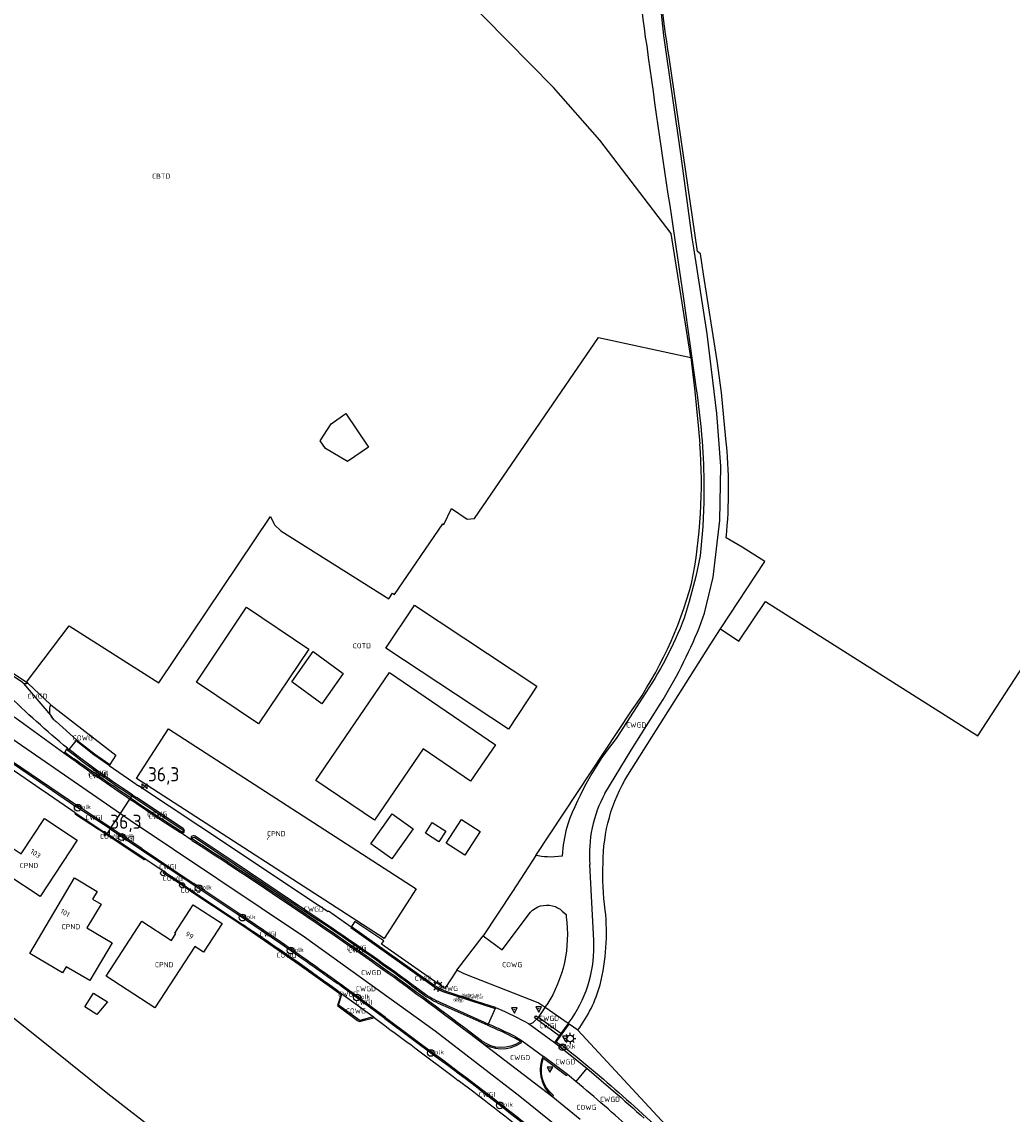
# Model space of a CAD drawing. Extents: x 163074 to 167167, y 441438 to 444019.
# Tile 42 of 49: x 165855 to 166030, y 441995 to 442188. Entities that reach past the tile are written whole.
import ezdxf
from ezdxf.enums import TextEntityAlignment as Align

# ---------------------------------------------------------------- set-up
doc = ezdxf.new("R2010")
doc.units = 0
doc.header["$LTSCALE"] = 4
doc.layers.get('0').update_dxf_attribs({"linetype": 'CONTINUOUS'})
for name, color, linetype in [('CBTD', 7, 'CONTINUOUS'), ('COTD', 7, 'CONTINUOUS'), ('COWG', 7, 'CONTINUOUS'), ('CPND', 7, 'CONTINUOUS'), ('CWGD', 7, 'CONTINUOUS'), ('CWGI', 7, 'CONTINUOUS'), ('G_BTD', 3, 'CONTINUOUS'), ('G_OTD', 32, 'CONTINUOUS'), ('G_OWG', 6, 'CONTINUOUS'), ('G_PND', 1, 'CONTINUOUS'), ('G_WGD', 7, 'CONTINUOUS'), ('G_WGI', 1, 'CONTINUOUS'), ('LVGO', 3, 'CONTINUOUS'), ('LWGI', 7, 'CONTINUOUS'), ('NAR', 7, 'CONTINUOUS'), ('PPALHM', 10, 'CONTINUOUS')]:
    doc.layers.add(name, color=color, linetype=linetype)
for name, color, linetype, true_color in [('PBRD', 7, 'CONTINUOUS', 0xbd2877), ('PPAL', 7, 'CONTINUOUS', 0xbd2877), ('PPUT', 7, 'CONTINUOUS', 0xbd2877)]:
    doc.layers.add(name, color=color, linetype=linetype, true_color=true_color)
doc.styles.add('ISO', font='ISO')
doc.styles.get("Standard").update_dxf_attribs({"font": 'ISO'})
doc.linetypes.add('HAAG', pattern='A,0.25,-0.25,[151,BLOK.SHX,S=0.25,R=0,X=0,Y=0],-0.25,0.25', length=1)

# ---------------------------------------------------------------- blocks, each defined once
blk = doc.blocks.new('lichtmast')
at = {"color": 0}
for p, q in [((-0.6, 0), (-1, 0)), ((-0.71, 0.71), (-0.42, 0.42)), ((0, 0.6), (0, 1)), ((0.42, 0.42), (0.71, 0.71)), ((0.6, 0), (1, 0)), ((-0.42, -0.42), (-0.71, -0.71)), ((0, -0.6), (0, -1)), ((0.42, -0.42), (0.71, -0.71))]:
    blk.add_line(p, q, dxfattribs=at)
blk.add_circle((0, 0), 0.6, dxfattribs=at)
blk = doc.blocks.new('verkeersbord')
at = {"color": 0}
for p, q in [((0.5, 0.32), (-0.5, 0.32)), ((-0.5, 0.32), (0, -0.6)), ((0, -0.6), (0.5, 0.32))]:
    blk.add_line(p, q, dxfattribs=at)
blk = doc.blocks.new('kolk')
at = {"color": 0}
blk.add_circle((0, 0), 0.6, dxfattribs=at)
at = {"color": 0, "linetype": 'Continuous', "style": 'ISO'}
blk.add_attdef('KOLK', (-0.04, -0.26), '', height=0.8, dxfattribs=at)
blk = doc.blocks.new('verkeersteller')
at = {"color": 0}
blk.add_circle((0, 0), 0.45, dxfattribs=at)
blk = doc.blocks.new('verkeersbord-pl')
at = {"linetype": 'Continuous'}
blk.add_circle((0, 0), 0.03, dxfattribs=at)
blk = doc.blocks.new('waterleidingput')
at = {"linetype": 'ByBlock', "lineweight": -2}
h = blk.add_hatch(color=0, dxfattribs=at)
h.dxf.hatch_style = 1
edge = h.paths.add_edge_path()
edge.add_spline(control_points=[(0.44, 0), (0.44, 0.04), (0.43, 0.09), (0.36, 0.2), (0.28, 0.26), (0.09, 0.32), (-0.02, 0.33), (-0.22, 0.29), (-0.31, 0.24), (-0.42, 0.12), (-0.44, 0.06), (-0.44, -0.06), (-0.42, -0.12), (-0.33, -0.22), (-0.28, -0.26), (-0.1, -0.33), (0.04, -0.33), (0.27, -0.27), (0.37, -0.2), (0.43, -0.08), (0.44, -0.04), (0.44, 0)], knot_values=[0, 0, 0, 0, 0.380029, 0.380029, 1.118666, 1.118666, 1.857303, 1.857303, 2.59594, 2.59594, 3.13294, 3.13294, 3.66994, 3.66994, 4.20694, 4.20694, 5.079565, 5.079565, 5.952189, 5.952189, 6.283185, 6.283185, 6.283185, 6.283185], degree=3, periodic=0)
edge = h.paths.add_edge_path(flags=16)
edge.add_ellipse((0, 0), major_axis=(0.392, 0), ratio=0.689655, start_angle=0, end_angle=360)
h = blk.add_hatch(color=0, dxfattribs=at)
h.dxf.hatch_style = 1
h.paths.add_polyline_path([(-0.05, -0.09, -0.141608), (-0.09, -0.05), (-0.1, -0.09), (-0.17, 0.17), (-0.22, 0.17), (-0.13, -0.17), (-0.08, -0.17)])
at = {"linetype": 'ByBlock', "lineweight": -2, "true_color": 0x104b6e}
h = blk.add_hatch(color=156, dxfattribs=at)
h.dxf.hatch_style = 1
h.paths.add_polyline_path([(0.1, 0, 1), (-0.1, 0, 1)])
at = {"linetype": 'ByBlock', "lineweight": -2}
h = blk.add_hatch(color=0, dxfattribs=at)
h.dxf.hatch_style = 1
h.paths.add_polyline_path([(0.02, 0.17), (-0.03, 0.17), (-0.05, 0.09, -0.269854), (0.05, 0.09)])
h = blk.add_hatch(color=0, dxfattribs=at)
h.dxf.hatch_style = 1
h.paths.add_polyline_path([(0.23, 0.17), (0.17, 0.17), (0.1, -0.09), (0.09, -0.05, -0.141608), (0.05, -0.09), (0.07, -0.17), (0.12, -0.17)])
at = {"color": 0, "linetype": 'ByBlock', "lineweight": -2}
blk.add_attdef('WATERLEIDINGPUT', (0.5, 0.35), '', height=0.5, dxfattribs=at)
blk = doc.blocks.new('kilometerpaal')
at = {"color": 0}
for p, q in [((-0.44, 0.44), (0.44, -0.44)), ((-0.44, -0.44), (-0.44, 0.44)), ((0.44, 0.44), (-0.44, -0.44)), ((0.44, -0.44), (0.44, 0.44))]:
    blk.add_line(p, q, dxfattribs=at)
at = {"color": 0, "style": 'ISO'}
blk.add_attdef('KILOMETERPAAL', (0.59, 0.87), '', height=2.5, dxfattribs=at)

msp = doc.modelspace()

# ---------------------------------------------------------------- linework, layer by layer
at = {"layer": 'G_BTD', "linetype": 'Continuous', "transparency": 33554687}
for points in [[(165978.301, 442080.532), (165981.521, 442078.336), (165986.229, 442085.365), (166023.866, 442061.572), (166041.924, 442089.309), (166046.243, 442086.238), (166085.326, 442140.459), (166062.651, 442157.779), (166083.207, 442186.385), (166108.034, 442220.934), (166119.179, 442235.271), (166131.352, 442228.43), (166135.615, 442232.084), (166157.416, 442260.461), (166149.702, 442274.728), (166197.903, 442304.992)], [(165969.567, 442150.5), (165956.918, 442167.038), (165948.716, 442176.371), (165879.177, 442246.947), (165852.448, 442208.979), (165841.857, 442193.705)], [(165973.008, 442128.563), (165969.567, 442150.5)], [(165915.949, 442112.639), (165912.223, 442110.155), (165908.362, 442112.448), (165907.399, 442113.765), (165909.345, 442116.784), (165911.959, 442118.615), (165915.949, 442112.639)]]:
    msp.add_lwpolyline(points, dxfattribs=at)
at = {"layer": 'G_OTD', "linetype": 'Continuous', "transparency": 33554687}
for points in [[(165855.412, 442071.039), (165862.924, 442081.054), (165878.832, 442070.975), (165898.57, 442100.371), (165899.289, 442098.928), (165900.423, 442097.839), (165919.522, 442085.803), (165920.182, 442086.818), (165920.568, 442086.566), (165929.081, 442099.093), (165929.306, 442098.948), (165930.618, 442101.824), (165933.437, 442099.925), (165934.713, 442100.031), (165956.698, 442132.109), (165973.008, 442128.563)], [(165973.008, 442128.563), (165973.709, 442122.54), (165974.338, 442116.485), (165974.633, 442113.28)], [(165905.389, 442076.93), (165896.493, 442063.692), (165885.481, 442071.092), (165894.376, 442084.33), (165905.389, 442076.93)], [(165924.085, 442084.686), (165945.752, 442070.339), (165940.711, 442062.726), (165919.044, 442077.073), (165923.889, 442084.391), (165924.085, 442084.686)], [(165906.128, 442076.473), (165911.467, 442072.608), (165907.692, 442067.239), (165902.349, 442071.116), (165906.128, 442076.473)], [(165938.431, 442059.986), (165934.014, 442053.511), (165925.611, 442059.243), (165916.999, 442046.618), (165906.648, 442053.679), (165919.677, 442072.779), (165938.431, 442059.986)], [(165945.561, 442040.383), (165962.646, 442066.144)], [(165920.087, 442039.782), (165916.336, 442042.447), (165920.12, 442047.773), (165923.871, 442045.108), (165920.087, 442039.782)], [(165935.703, 442044.636), (165932.992, 442040.435), (165929.711, 442042.553), (165932.423, 442046.753), (165935.703, 442044.636)], [(165929.624, 442044.689), (165928.43, 442042.817), (165926.027, 442044.35), (165927.221, 442046.222), (165929.624, 442044.689)], [(165869.73, 442014.455), (165867.858, 442012.229), (165865.717, 442013.595), (165867.268, 442016.025), (165869.73, 442014.455)], [(165848.165, 442013.483), (165848.233, 442013.44), (165849.747, 442014.314), (165859.905, 442006.182)], [(165859.905, 442006.182), (165869.81, 441998.253), (165894.912, 441978.708), (165907.25, 441968.478), (165917.766, 441959.808), (165932.98, 441945.506), (165983.02, 441898.218)]]:
    msp.add_lwpolyline(points, dxfattribs=at)
for points in [[(165973.155, 442088.552, 0.0683556), (165974.633, 442113.28)], [(165962.646, 442066.144, 0.0861768), (165973.155, 442088.552)]]:
    msp.add_lwpolyline(points, format="xyb", dxfattribs=at)
at = {"layer": 'G_OWG', "linetype": 'Continuous', "transparency": 33554687}
for points in [[(165969.171, 442181.732, -0.0410159), (165967.325, 442203.783)], [(165979.294, 442096.635, 0.0502174), (165979.228, 442114.159)], [(165957.496, 442039.012, -0.1388853), (165961.858, 442054.612)], [(165957.879, 442030.72, -0.0450097), (165957.496, 442039.012)], [(165956.954, 442017.499, 0.0873515), (165957.879, 442030.72)], [(165953.015, 442009.447, 0.0904079), (165956.954, 442017.499)]]:
    msp.add_lwpolyline(points, format="xyb", dxfattribs=at)
for points in [[(165979.228, 442114.159), (165978.467, 442122.344), (165977.687, 442127.965), (165975.275, 442143.32), (165974.739, 442146.918), (165974.182, 442147.288), (165969.171, 442181.732)], [(165808.714, 442102.622), (165808.509, 442102.31), (165855.412, 442071.039)], [(165986.137, 442092.437), (165982.093, 442094.947), (165979.294, 442096.635)], [(165978.301, 442080.532), (165986.137, 442092.437)], [(165961.858, 442054.612), (165976.422, 442077.677), (165978.301, 442080.532)], [(165855.621, 442070.9), (165855.412, 442071.039)], [(165859.694, 442067.027), (165871.214, 442058.149)], [(165871.214, 442058.149), (165870.148, 442056.507)], [(165870.148, 442056.507), (165870.02, 442056.324)], [(165873.699, 442050.372), (165873.822, 442050.558)], [(165874.057, 442050.912), (165873.822, 442050.558)], [(165874.057, 442050.912), (165874.177, 442051.093)], [(165868.17, 442045.002), (165864.087, 442047.618), (165864, 442047.921)], [(165876.349, 442039.801), (165876.232, 442039.594), (165868.279, 442044.929), (165868.17, 442045.002)], [(165882.929, 442035.131), (165879.602, 442037.262), (165879.772, 442037.471)], [(165882.929, 442035.131), (165882.99, 442035.281)], [(165882.929, 442035.131), (165885.922, 442033.146)], [(165886, 442033.264), (165885.922, 442033.146)], [(165885.922, 442033.146), (165891.277, 442029.595), (165893.711, 442027.981), (165903.655, 442021.109), (165911.126, 442015.787), (165910.479, 442013.807), (165910.777, 442013.569), (165914.027, 442011.186), (165914.326, 442011.004), (165915.5, 442011.304), (165916.673, 442011.604), (165916.946, 442011.669)], [(165912.931, 442027.829), (165912.873, 442027.717)], [(165931.601, 442020.104), (165929.451, 442016.842), (165918.229, 442024.66), (165918.663, 442025.275), (165913.532, 442028.68), (165912.931, 442027.829)], [(165931.601, 442020.104), (165936.238, 442026.153)], [(165947.205, 442013.455), (165946, 442014.287), (165933.17, 442019.285), (165932.767, 442019.496), (165931.601, 442020.104)], [(165916.751, 442011.812), (165914.39, 442011.167), (165910.664, 442013.866), (165911.238, 442015.855)], [(165953.015, 442009.447), (165951.473, 442010.511), (165951.293, 442010.635)], [(166069.157, 441910.73), (166044.243, 441928.699), (166019.33, 441946.667), (166015.271, 441949.594), (166007.377, 441955.941), (166006.448, 441956.776), (165990.439, 441971.486), (165974.477, 441986.246), (165953.015, 442009.447)]]:
    msp.add_lwpolyline(points, dxfattribs=at)
at = {"layer": 'G_PND', "linetype": 'Continuous', "transparency": 33554687}
for points in [[(165924.404, 442034.48), (165918.706, 442025.665), (165874.85, 442054.014), (165875.569, 442055.126), (165880.548, 442062.829), (165924.404, 442034.48)], [(165852.067, 442036.89), (165849.875, 442033.56), (165847.275, 442035.282), (165851.948, 442042.339), (165854.448, 442040.699), (165858.56, 442046.931), (165864.383, 442043.099), (165857.81, 442033.111), (165852.067, 442036.89)], [(165867.087, 442032.67), (165868.592, 442031.78), (165866.099, 442027.562), (165870.545, 442024.934), (165866.581, 442018.228), (165862.412, 442020.692), (165861.776, 442019.617), (165855.977, 442023.045), (165863.868, 442036.395), (165867.885, 442034.021), (165867.087, 442032.67)], [(165881.042, 442025.352), (165881.821, 442026.549), (165881.678, 442026.642), (165884.925, 442031.64), (165890.018, 442028.327), (165886.743, 442023.293), (165885.217, 442024.286), (165878.143, 442013.419), (165869.509, 442019.039), (165875.827, 442028.746), (165881.042, 442025.352)]]:
    msp.add_lwpolyline(points, dxfattribs=at)
at = {"layer": 'G_WGD', "linetype": 'Continuous', "transparency": 33554687}
for points in [[(165974.543, 442080.792), (165975.44, 442083.305), (165976.967, 442089.647), (165978.148, 442099.676), (165978.357, 442109.281), (165977.625, 442118.634), (165975.927, 442132.757), (165973.557, 442147.932), (165973.281, 442149.7), (165971.289, 442164.202), (165968.215, 442185.524), (165967.245, 442195.051), (165966.888, 442202.915), (165967.38, 442211.417), (165968.5, 442218.102), (165970.556, 442224.276), (165972.763, 442229.938), (165976.269, 442235.097), (165979.082, 442237.764), (165981.867, 442239.168), (165984.914, 442239.737), (165988.09, 442239.253), (165990.443, 442238.346)], [(165969.894, 442151.404), (165971.708, 442138.967), (165973.963, 442122.947)], [(165854.703, 442070.988), (165840.382, 442080.593), (165822.945, 442092.091), (165805.28, 442103.781), (165794.384, 442111.045)], [(165975.315, 442106.586), (165975.337, 442102.931), (165975.139, 442098.622), (165974.691, 442093.45), (165973.914, 442089.756), (165972.73, 442085.345), (165971.868, 442082.41)], [(165789.406, 442103.58), (165790.204, 442103.05), (165846.99, 442065.051), (165872.012, 442047.827)], [(165864, 442047.921), (165858.345, 442051.813), (165858.251, 442051.888), (165857.02, 442052.692), (165848.338, 442058.672), (165848.425, 442058.807), (165844.497, 442061.405), (165844.413, 442061.309), (165839.18, 442064.756), (165835.239, 442067.406), (165828.649, 442071.839), (165825.325, 442074.074), (165818.659, 442078.587), (165815.769, 442080.512), (165812.115, 442083.029), (165796.905, 442093.13), (165786.891, 442099.809)], [(165854.703, 442070.988), (165854.795, 442070.919), (165854.867, 442070.885), (165854.965, 442070.842), (165855.037, 442070.821), (165855.088, 442070.811), (165855.111, 442070.807), (165855.263, 442070.799), (165855.411, 442070.818)], [(165854.703, 442070.988), (165854.844, 442070.821)], [(165854.844, 442070.821), (165859.624, 442065.194)], [(165859.694, 442067.027), (165855.621, 442070.9)], [(165964.503, 442068.394), (165959.934, 442061.254)], [(165859.503, 442066.232), (165859.509, 442066.285)], [(165859.503, 442066.171), (165859.503, 442066.232)], [(165859.505, 442066.02), (165859.503, 442066.171)], [(165859.505, 442065.959), (165859.505, 442066.02)], [(165859.512, 442065.888), (165859.505, 442065.959)], [(165859.509, 442066.285), (165859.528, 442066.444)], [(165859.518, 442065.822), (165859.512, 442065.888)], [(165859.528, 442066.444), (165859.535, 442066.504)], [(165859.535, 442066.504), (165859.541, 442066.528)], [(165859.541, 442066.528), (165859.592, 442066.741)], [(165859.592, 442066.741), (165859.602, 442066.777)], [(165859.602, 442066.777), (165859.694, 442067.027)], [(165957.79, 442051.36), (165962.464, 442058.997), (165967.618, 442067.189)], [(165840.99, 442065.081), (165847.908, 442060.401), (165864.46, 442049.143)], [(165859.539, 442065.687), (165859.518, 442065.822)], [(165859.547, 442065.656), (165859.539, 442065.687)], [(165859.606, 442065.422), (165859.547, 442065.656)], [(165859.613, 442065.401), (165859.606, 442065.422)], [(165859.699, 442065.179), (165859.613, 442065.401)], [(165859.624, 442065.194), (165859.989, 442064.7)], [(165859.699, 442065.179), (165859.704, 442065.166)], [(165859.833, 442064.925), (165859.704, 442065.166)], [(165859.989, 442064.7), (165859.833, 442064.925)], [(165860.656, 442064.13), (165864.254, 442060.881), (165864.173, 442060.668)], [(165862.968, 442059.154), (165864.173, 442060.668)], [(165870.02, 442056.324), (165867.33, 442058.194), (165864.173, 442060.668)], [(165862.006, 442058.541), (165862.173, 442058.681)], [(165862.006, 442058.541), (165862.815, 442057.954)], [(165862.485, 442059.185), (165862.173, 442058.681)], [(165862.658, 442059.355), (165862.485, 442059.185)], [(165862.658, 442059.355), (165862.968, 442059.154)], [(165870.02, 442056.324), (165874.223, 442053.403), (165875.254, 442052.719)], [(165912.873, 442027.717), (165908.885, 442030.533), (165908.803, 442030.388), (165905.4, 442032.636), (165891.516, 442041.94), (165875.254, 442052.719)], [(165883.105, 442045.179), (165874.873, 442050.642)], [(165870.302, 442045.248), (165864.46, 442049.143)], [(165872.012, 442047.827), (165873.699, 442050.372)], [(165864, 442047.921), (165869.623, 442044.223)], [(165870.302, 442045.248), (165872.012, 442047.827)], [(165872.012, 442047.827), (165873.754, 442046.628), (165904.59, 442026.001), (165927.773, 442009.341), (165942.765, 441997.741), (165951.321, 441990.878), (165957.271, 441985.791)], [(165879.184, 442046.711), (165882.65, 442044.45)], [(165870.186, 442045.073), (165869.623, 442044.223)], [(165870.302, 442045.248), (165870.186, 442045.073)], [(165875.859, 442041.543), (165870.302, 442045.248)], [(165876.349, 442039.801), (165869.623, 442044.223)], [(165884.742, 442043.024), (165882.65, 442044.45)], [(165882.65, 442044.45), (165882.807, 442044.377)], [(165884.562, 442043.696), (165884.541, 442043.364), (165884.742, 442043.024)], [(165884.742, 442043.024), (165885.191, 442042.747)], [(165907.241, 442029.045), (165892.315, 442039.092), (165885.264, 442043.805)], [(165875.859, 442041.543), (165881.485, 442037.792), (165885.023, 442035.43)], [(165950.288, 442041.007), (165950.234, 442040.253), (165948.231, 442040.112)], [(165879.426, 442037.697), (165876.349, 442039.801)], [(165945.561, 442040.383), (165941.46, 442034.014), (165936.238, 442026.153)], [(165945.999, 442040.306), (165945.561, 442040.383)], [(165955.822, 442025.308), (165955.149, 442038.799)], [(165879.772, 442037.471), (165879.426, 442037.697)], [(165882.99, 442035.281), (165879.772, 442037.471)], [(165882.99, 442035.281), (165886, 442033.264)], [(165900.522, 442024.981), (165892.795, 442030.241), (165885.023, 442035.43)], [(165886, 442033.264), (165893.728, 442028.084)], [(165936.238, 442026.153), (165939.637, 442023.686), (165944.617, 442030.352)], [(165950.253, 442030.549), (165950.935, 442029.92), (165950.942, 442029.537)], [(165912.873, 442027.717), (165912.834, 442027.635), (165925.847, 442018.353)], [(165911.455, 442017.269), (165911.396, 442017.313), (165910.615, 442017.857)], [(165926.047, 442015.784), (165923.646, 442017.567)], [(165916.751, 442011.812), (165911.238, 442015.855)], [(165918.98, 442011.683), (165913.875, 442015.486), (165911.455, 442017.269)], [(165929.292, 442016.223), (165938.354, 442013.265)], [(165937.166, 442010.53), (165929.191, 442014.088)], [(165947.205, 442013.455), (165947.544, 442013.951)], [(165916.946, 442011.669), (165916.751, 442011.812)], [(165938.354, 442013.265), (165937.166, 442010.53)], [(165938.354, 442013.265), (165938.453, 442013.462)], [(165938.453, 442013.462), (165938.848, 442013.301)], [(165945.668, 442011.382), (165946.022, 442011.725)], [(165946.022, 442011.725), (165947.205, 442013.455)], [(165951.293, 442010.635), (165947.205, 442013.455)], [(165918.98, 442011.683), (165928.07, 442004.912)], [(165944.262, 442010.614), (165948.885, 442007.268)], [(165945.668, 442011.382), (165945.334, 442011.03)], [(165951.293, 442010.635), (165950.022, 442008.893)], [(165951.293, 442010.635), (165952, 442011.604)], [(165941.931, 442008.316), (165943.135, 442007.573)], [(165949.732, 442008.468), (165948.885, 442007.268)], [(165950.022, 442008.893), (165949.732, 442008.468)], [(165935.849, 442007.391), (165948.567, 441997.67)], [(165942.96, 442007.223), (165943.135, 442007.573)], [(165943.135, 442007.573), (165946.948, 442004.822)], [(165948.885, 442007.268), (165949.971, 442006.442), (165954.617, 442002.748)], [(165946.741, 442004.54), (165946.948, 442004.822)], [(165952.645, 442000.352), (165951.156, 442001.601), (165946.948, 442004.822)], [(165954.617, 442002.748), (165952.645, 442000.352)], [(165954.617, 442002.748), (165959.292, 441998.717)], [(165948.567, 441997.67), (165953.435, 441993.703)]]:
    msp.add_lwpolyline(points, dxfattribs=at)
for points in [[(165964.078, 442209.085, 0.0609425), (165965.213, 442183.702)], [(165965.213, 442183.702, 0.0047276), (165969.894, 442151.404)], [(165973.963, 442122.947, -0.035304), (165975.315, 442106.586)], [(165971.868, 442082.41, -0.0548633), (165964.503, 442068.394)], [(165967.618, 442067.189, 0.0419854), (165974.543, 442080.792)], [(165855.621, 442070.9, -0.0165283), (165855.411, 442070.818)], [(165862.658, 442059.355, -0.0201308), (165851.877, 442069.04)], [(165851.559, 442066.07, -0.010237), (165862.006, 442058.541)], [(165859.989, 442064.7, 0.0979127), (165860.656, 442064.13)], [(165959.934, 442061.254, 0.082433), (165951.232, 442045.94)], [(165874.177, 442051.093, -0.0228179), (165862.968, 442059.154)], [(165862.815, 442057.954, 0.0068184), (165873.699, 442050.372)], [(165874.177, 442051.093, 0.0023233), (165874.873, 442050.642)], [(165957.79, 442051.36, 0.145769), (165955.149, 442038.799)], [(165873.699, 442050.372, 0.0034908), (165879.184, 442046.711)], [(165883.324, 442044.527, 0.3324114), (165883.105, 442045.179)], [(165951.232, 442045.94, 0.0515047), (165950.288, 442041.007)], [(165882.807, 442044.377, 0.255683), (165883.324, 442044.527)], [(165885.264, 442043.805, 0.2920594), (165884.562, 442043.696)], [(165885.191, 442042.747, -0.0057003), (165903.444, 442030.655)], [(165948.231, 442040.112, -0.0358055), (165945.999, 442040.306)], [(165944.617, 442030.352, -0.2732762), (165948.506, 442031.471)], [(165948.506, 442031.471, -0.1225096), (165950.253, 442030.549)], [(165903.444, 442030.655, -0.006385), (165919.437, 442019.561)], [(165950.942, 442029.537, -0.1788808), (165947.544, 442013.951)], [(165911.238, 442015.855, 0.0111851), (165893.728, 442028.084)], [(165923.646, 442017.567, 0.0096442), (165907.241, 442029.045)], [(165952, 442011.604, 0.1621479), (165955.822, 442025.308)], [(165910.615, 442017.857, 0.0037733), (165900.522, 442024.981)], [(165919.437, 442019.561, -0.0048942), (165935.849, 442007.391)], [(165925.847, 442018.353, 0.0568701), (165929.292, 442016.223)], [(165929.191, 442014.088, -0.0450856), (165926.047, 442015.784)], [(165938.848, 442013.301, -0.0270814), (165944.262, 442010.614)], [(165916.946, 442011.669, -0.003391), (165931.837, 442000.558)], [(165941.931, 442008.316, 0.0164302), (165937.166, 442010.53)], [(165944.262, 442010.614, 0.2803489), (165945.334, 442011.03)], [(165935.849, 442007.391, 0.3234381), (165942.96, 442007.223)], [(165944.214, 441992.508, 0.0084094), (165928.07, 442004.912)], [(165946.741, 442004.54, 0.3167262), (165948.567, 441997.67)], [(165946.351, 441989.155, 0.0106868), (165931.837, 442000.558)], [(165962.693, 441991.619, 0.0152773), (165952.645, 442000.352)], [(165959.292, 441998.717, -0.0037631), (165964.771, 441993.853)]]:
    msp.add_lwpolyline(points, format="xyb", dxfattribs=at)
at = {"layer": 'G_WGI', "linetype": 'Continuous', "transparency": 33554687}
for points in [[(165840.86, 442064.889), (165847.791, 442060.227), (165864.333, 442048.962)], [(165862.173, 442058.681), (165863.793, 442057.492)], [(165862.485, 442059.185), (165864.119, 442057.939)], [(165874.057, 442050.912), (165874.752, 442050.458), (165882.982, 442044.997)], [(165864.333, 442048.962), (165864.46, 442049.143)], [(165870.186, 442045.073), (165864.333, 442048.962)], [(165882.855, 442044.591), (165879.305, 442046.895)], [(165870.186, 442045.073), (165875.749, 442041.377)], [(165885.308, 442042.933), (165884.904, 442043.182), (165884.765, 442043.418), (165884.775, 442043.58), (165885.159, 442043.61), (165892.192, 442038.91), (165907.118, 442028.863)], [(165875.859, 442041.543), (165875.749, 442041.377)], [(165875.749, 442041.377), (165884.9, 442035.245)], [(165885.023, 442035.43), (165884.9, 442035.245)], [(165884.9, 442035.245), (165892.684, 442030.075), (165900.409, 442024.816)], [(165912.931, 442027.829), (165917.01, 442024.941), (165925.973, 442018.521)], [(165911.316, 442017.081), (165910.5, 442017.694)], [(165911.455, 442017.269), (165911.316, 442017.081)], [(165918.837, 442011.492), (165911.316, 442017.081)], [(165923.515, 442017.39), (165925.921, 442015.603)], [(165938.453, 442013.462), (165935.092, 442014.524), (165929.37, 442016.419)], [(165929.103, 442013.886), (165937.078, 442010.329)], [(165945.668, 442011.382), (165945.34, 442011.617), (165945.605, 442012.021), (165946.022, 442011.725)], [(165950.022, 442008.893), (165946.022, 442011.725)], [(165918.98, 442011.683), (165918.837, 442011.492)], [(165918.837, 442011.492), (165927.951, 442004.751)], [(165949.732, 442008.468), (165945.668, 442011.382)], [(165941.823, 442008.124), (165942.849, 442007.491), (165942.789, 442007.373)]]:
    msp.add_lwpolyline(points, dxfattribs=at)
for points in [[(165873.822, 442050.558, -0.0051405), (165863.793, 442057.492)], [(165864.119, 442057.939, 0.0177557), (165874.057, 442050.912)], [(165873.822, 442050.558, 0.0028182), (165879.305, 442046.895)], [(165883.128, 442044.648, -0.2095995), (165882.855, 442044.591)], [(165882.982, 442044.997, -0.2877248), (165883.128, 442044.648)], [(165903.568, 442030.837, 0.005673), (165885.308, 442042.933)], [(165919.566, 442019.74, 0.0063116), (165903.568, 442030.837)], [(165923.515, 442017.39, 0.0096078), (165907.118, 442028.863)], [(165900.409, 442024.816, -0.0036808), (165910.5, 442017.694)], [(165935.982, 442007.566, 0.0048929), (165919.566, 442019.74)], [(165929.37, 442016.419, -0.0569718), (165925.973, 442018.521)], [(165925.921, 442015.603, 0.0450503), (165929.103, 442013.886)], [(165937.078, 442010.329, -0.0163257), (165941.823, 442008.124)], [(165942.789, 442007.373, -0.3206956), (165935.982, 442007.566)], [(165927.951, 442004.751, -0.0084516), (165944.089, 441992.352)]]:
    msp.add_lwpolyline(points, format="xyb", dxfattribs=at)
at = {"layer": 'LVGO', "linetype": 'HAAG', "transparency": 33554687}
for points in [[(165868.17, 442045.002), (165864.087, 442047.618)], [(165931.601, 442020.104), (165929.451, 442016.842), (165918.229, 442024.66), (165918.663, 442025.275), (165913.532, 442028.68)]]:
    msp.add_lwpolyline(points, dxfattribs=at)
at = {"layer": 'LWGI', "transparency": 33554687}
for points in [[(165864.254, 442060.881), (165867.45, 442058.383), (165870.148, 442056.507)], [(165950.105, 442006.656), (165949.167, 442007.326), (165951.473, 442010.511)], [(165949.971, 442006.442), (165950.105, 442006.656)]]:
    msp.add_lwpolyline(points, dxfattribs=at)
for points in [[(165950.105, 442006.656), (165950.232, 442006.817), (165950.553, 442006.531, -0.014078), (165961.62, 441997.209, -0.0075271), (165972.936, 441986.872), (165981.602, 441978.839), (165996.106, 441965.367, 0.0125456), (166010.663, 441952.5, 0.0230112), (166019.024, 441945.96), (166026.42, 441940.681), (166026.167, 441940.356)], [(165948.567, 441997.67), (165948.698, 441997.872, -0.3138445), (165946.881, 442004.395), (165946.953, 442004.521), (165951.014, 442001.42), (165951.156, 442001.601)]]:
    msp.add_lwpolyline(points, format="xyb", dxfattribs=at)

# ---------------------------------------------------------------- block references
at = {"layer": 'PBRD', "transparency": 33554687}
for p in [(165941.782, 442013.075), (165946.084, 442013.266), (165950.826, 442008.051), (165948.076, 442002.612)]:
    msp.add_blockref('verkeersbord', p, dxfattribs=at)
at = {"layer": 'PPAL', "transparency": 33554687}
for name, p in [('verkeersteller', (165879.595, 442037.253)), ('verkeersteller', (165882.929, 442035.131)), ('lichtmast', (165928.24, 442017.262)), ('verkeersbord-pl', (165941.782, 442013.075)), ('verkeersbord-pl', (165946.084, 442013.266)), ('lichtmast', (165951.649, 442007.975)), ('verkeersbord-pl', (165948.076, 442002.612))]:
    msp.add_blockref(name, p, dxfattribs=at)
at = {"layer": 'PPALHM', "transparency": 33554687}
for p in [(165876.302, 442052.639), (165869.628, 442044.231)]:
    msp.add_blockref('kilometerpaal', p, dxfattribs=at).add_auto_attribs({'KILOMETERPAAL': '36,3'})
at = {"layer": 'PPUT', "transparency": 33554687}
for name, p, values in [('kolk', (165864.473, 442048.854), {'KOLK': 'Kolk'}), ('kolk', (165872.246, 442043.656), {'KOLK': 'Kolk'}), ('kolk', (165885.882, 442034.599), {'KOLK': 'Kolk'}), ('kolk', (165893.641, 442029.39), {'KOLK': 'Kolk'}), ('kolk', (165902.173, 442023.541), {'KOLK': 'Kolk'}), ('kolk', (165913.906, 442015.243), {'KOLK': 'Kolk'}), ('waterleidingput', (165931.429, 442014.779), {'WATERLEIDINGPUT': 'WaterLput'}), ('waterleidingput', (165931.969, 442015.148), {'WATERLEIDINGPUT': 'WaterLput'}), ('waterleidingput', (165932.294, 442014.661), {'WATERLEIDINGPUT': 'WaterLput'}), ('kolk', (165926.988, 442005.428), {'KOLK': 'Kolk'}), ('kolk', (165950.286, 442006.451), {'KOLK': 'Kolk'}), ('kolk', (165939.202, 441996.152), {'KOLK': 'Kolk'})]:
    msp.add_blockref(name, p, dxfattribs=at).add_auto_attribs(values)

# ---------------------------------------------------------------- texts
at = {"layer": 'CBTD', "transparency": 33554687, "style": 'ISO'}
msp.add_text('CBTD', height=0.9, dxfattribs=at).set_placement((165879.237, 442160.637), align=Align.MIDDLE_CENTER)
at = {"layer": 'COTD', "transparency": 33554687, "style": 'ISO'}
msp.add_text('COTD', height=0.9, dxfattribs=at).set_placement((165914.778, 442077.516), align=Align.MIDDLE_CENTER)
at = {"layer": 'COWG', "transparency": 33554687, "style": 'ISO'}
for p in [(165865.359, 442061.2), (165868.092, 442054.756), (165878.526, 442047.683), (165870.175, 442043.759), (165881.296, 442036.306), (165884.465, 442034.203), (165913.838, 442024.024), (165901.434, 442022.741), (165941.38, 442021.053), (165930.02, 442016.845), (165913.708, 442012.853), (165954.527, 441995.785)]:
    msp.add_text('COWG', height=0.9, dxfattribs=at).set_placement(p, align=Align.MIDDLE_CENTER)
at = {"layer": 'CPND', "transparency": 33554687, "style": 'ISO'}
for p in [(165899.627, 442044.247), (165855.829, 442038.604), (165863.261, 442027.779), (165879.764, 442021.047)]:
    msp.add_text('CPND', height=0.9, dxfattribs=at).set_placement(p, align=Align.MIDDLE_CENTER)
at = {"layer": 'CWGD', "transparency": 33554687, "style": 'ISO'}
for p in [(165857.346, 442068.568), (165963.341, 442063.485), (165906.266, 442030.883), (165916.42, 442019.644), (165912.324, 442015.844), (165915.489, 442016.79), (165947.918, 442011.545), (165942.791, 442004.603), (165950.783, 442003.842), (165958.708, 441997.213)]:
    msp.add_text('CWGD', height=0.9, dxfattribs=at).set_placement(p, align=Align.MIDDLE_CENTER)
at = {"layer": 'CWGI', "transparency": 33554687, "style": 'ISO'}
for p in [(165867.914, 442054.482), (165868.331, 442054.972), (165867.318, 442047.109), (165878.526, 442047.281), (165873.023, 442043.311), (165880.386, 442038.398), (165898.178, 442026.456), (165913.838, 442023.646), (165925.644, 442018.628), (165915.148, 442014.386), (165947.681, 442010.245), (165936.931, 441998.074)]:
    msp.add_text('CWGI', height=0.9, dxfattribs=at).set_placement(p, align=Align.MIDDLE_CENTER)
at = {"layer": 'NAR', "transparency": 33554687, "style": 'ISO'}
for s, rotation, p in [('1', 327.1, (165898.169, 442043.564)), ('103', 325.9, (165856.99, 442040.73)), ('101', 329.4, (165862.225, 442030.224)), ('99', 326.9, (165884.241, 442026.243))]:
    msp.add_text(s, height=0.9, rotation=rotation, dxfattribs=at).set_placement(p, align=Align.MIDDLE_CENTER)

doc.saveas('drawing.dxf')
